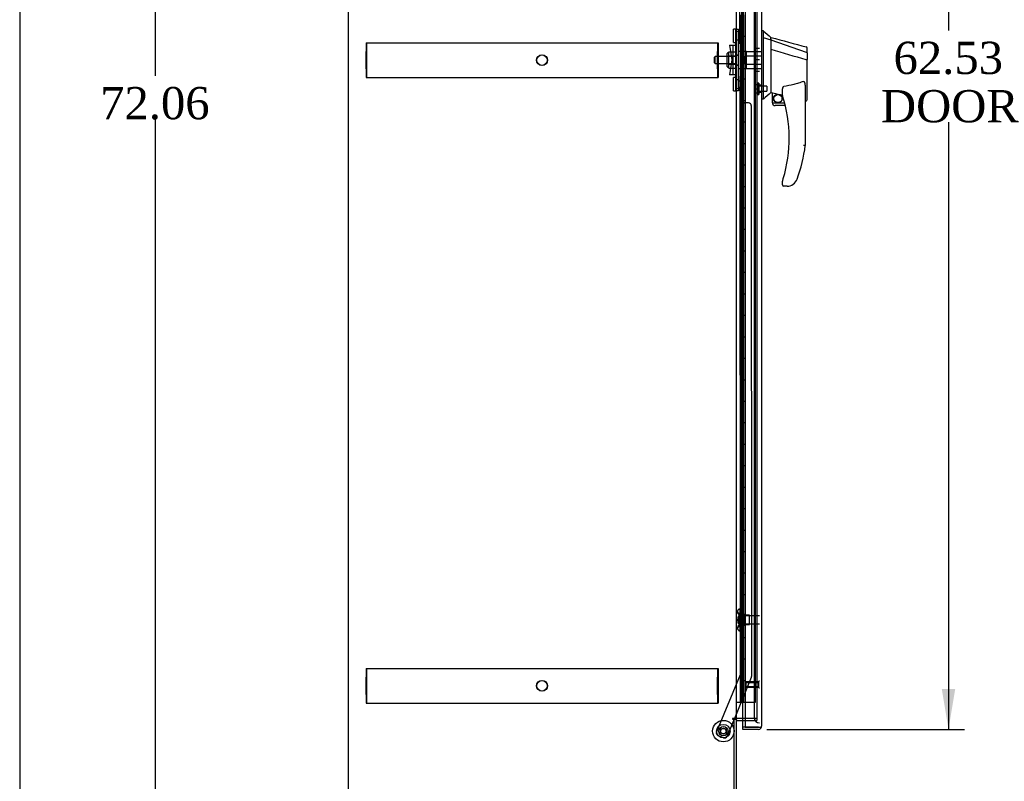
# Model space of a CAD drawing. Header units: inches. Extents: x 1 to 299, y -2 to 199.
# Tile 2 of 12: x 1 to 47, y 69 to 104. Entities that reach past the tile are written whole.
import ezdxf
from ezdxf.enums import TextEntityAlignment as Align
from ezdxf.lldxf.tags import DXFTag

# ---------------------------------------------------------------- set-up
doc = ezdxf.new("R2010")
doc.units = ezdxf.units.IN
doc.header["$MEASUREMENT"] = 0
for name, color, linetype in [('COM53964-1', 7, 'Continuous'), ('COM54746-60', 7, 'Continuous'), ('COM70220', 7, 'Continuous'), ('COM70838', 7, 'Continuous'), ('COM70839-3', 7, 'Continuous'), ('COM71199-4', 7, 'Continuous'), ('COM71209-3', 7, 'Continuous'), ('COM71210-4', 7, 'Continuous'), ('Default', 7, 'Continuous'), ('HAN13068', 7, 'Continuous'), ('HAN13068_NUT', 7, 'Continuous'), ('HAN13068_SCREW', 7, 'Continuous'), ('HAN_NUT', 7, 'Continuous'), ('NTS18147', 7, 'Continuous'), ('ROL87452', 7, 'Continuous'), ('RVT17786', 7, 'Continuous'), ('RVT19000', 7, 'Continuous'), ('SPC87322', 7, 'Continuous'), ('STD26122', 7, 'Continuous'), ('STD26258', 7, 'Continuous'), ('WAF25376', 7, 'Continuous'), ('WAM30038', 7, 'Continuous')]:
    doc.layers.add(name, color=color, linetype=linetype)
doc.styles.add('SEACAD_Times_New_Roman', font='times.ttf')
tags = doc.linetypes.add('HIDDEN2', pattern=[0.1875, 0.125, -0.0625]).pattern_tags.tags
tags[6:7] = [DXFTag(74, 4), DXFTag(75, 0), DXFTag(340, '0'), DXFTag(46, 0.0), DXFTag(50, 0.0), DXFTag(44, 0.0), DXFTag(45, 0.0)]
tags[4:5] = [DXFTag(74, 4), DXFTag(75, 0), DXFTag(340, '0'), DXFTag(46, 0.0), DXFTag(50, 0.0), DXFTag(44, 0.0), DXFTag(45, 0.0)]
doc.dimstyles.new('HAMMOND_(STH_-_300x200)', dxfattribs={"dimtxt": 1.5, "dimasz": 1.875, "dimexe": 0.75, "dimexo": 0.75, "dimgap": 0.375, "dimtad": 0, "dimtih": 1, "dimtoh": 1, "dimzin": 0, "dimdsep": 46, "dimtxsty": 'SEACAD_Times_New_Roman', "dimblk1": '_SE_FILLED', "dimblk2": '_SE_FILLED', "dimsah": 1, "dimcen": 0.75, "dimadec": 0, "dimazin": 0, "dimtfac": 0.8, "dimtofl": 0, "dimtmove": 0, "dimatfit": 3, "dimfxl": 1, "dimtolj": 1, "dimtzin": 0, "dimarcsym": 0})

# ---------------------------------------------------------------- blocks, each defined once
blk = doc.blocks.new('SE4')
at = {"layer": 'COM53964-1', "color": 7, "linetype": 'HIDDEN2'}
for p, q in [((17.498, 102.91), (17.498, 102.772)), ((17.498, 102.91), (17.515, 102.91)), ((17.498, 102.772), (17.498, 102.634)), ((17.515, 102.91), (17.515, 102.772)), ((17.515, 102.91), (33.89, 102.91)), ((17.515, 102.772), (17.515, 101.423)), ((33.873, 102.91), (33.873, 102.772)), ((33.873, 102.772), (33.873, 102.634)), ((33.89, 102.91), (33.89, 102.772)), ((33.89, 102.772), (33.89, 101.423)), ((17.498, 102.634), (17.498, 102.496)), ((17.498, 101.699), (17.498, 102.496)), ((17.498, 102.496), (17.515, 102.496)), ((33.873, 102.634), (33.873, 102.496)), ((33.873, 101.699), (33.873, 102.496)), ((17.498, 101.699), (17.498, 101.561)), ((17.498, 101.699), (17.515, 101.699)), ((17.498, 101.561), (17.498, 101.423)), ((17.498, 101.423), (17.498, 101.285)), ((17.515, 101.423), (17.515, 101.285)), ((33.873, 101.699), (33.873, 101.561)), ((33.873, 101.561), (33.873, 101.423)), ((33.873, 101.423), (33.873, 101.285)), ((33.89, 101.423), (33.89, 101.285)), ((17.498, 101.285), (17.515, 101.285)), ((17.515, 101.285), (33.89, 101.285)), ((17.498, 73.78), (17.498, 73.642)), ((17.498, 73.78), (17.515, 73.78)), ((17.498, 73.642), (17.498, 73.504)), ((17.498, 73.504), (17.498, 73.366)), ((17.515, 73.78), (17.515, 73.642)), ((17.515, 73.78), (33.89, 73.78)), ((17.515, 73.642), (17.515, 72.293)), ((33.873, 73.78), (33.873, 73.642)), ((33.873, 73.642), (33.873, 73.504)), ((33.873, 73.504), (33.873, 73.366)), ((33.89, 73.78), (33.89, 73.642)), ((33.89, 73.642), (33.89, 72.293)), ((17.498, 72.569), (17.498, 73.366)), ((17.498, 73.366), (17.515, 73.366)), ((33.873, 72.569), (33.873, 73.366)), ((17.498, 72.569), (17.498, 72.431)), ((17.498, 72.569), (17.515, 72.569)), ((33.873, 72.569), (33.873, 72.431)), ((17.498, 72.431), (17.498, 72.293)), ((17.498, 72.293), (17.498, 72.155)), ((17.498, 72.155), (17.515, 72.155)), ((17.515, 72.293), (17.515, 72.155)), ((17.515, 72.155), (33.89, 72.155)), ((33.873, 72.431), (33.873, 72.293)), ((33.873, 72.293), (33.873, 72.155)), ((33.89, 72.293), (33.89, 72.155))]:
    blk.add_line(p, q, dxfattribs=at)
for centre in [(25.685, 102.098), (25.702, 102.098), (25.685, 72.968), (25.702, 72.968)]:
    blk.add_circle(centre, 0.25, dxfattribs=at)
at = {"layer": 'COM54746-60', "color": 7, "linetype": 'HIDDEN2'}
for p, q in [((34.981, 132.205), (34.981, 72.205)), ((35.081, 72.205), (35.081, 132.205)), ((35.635, 72.205), (35.635, 132.205)), ((34.944, 103.205), (34.914, 103.205)), ((34.914, 103.205), (34.914, 102.205)), ((34.944, 102.205), (34.914, 102.205)), ((34.944, 101.205), (34.914, 101.205)), ((34.914, 101.205), (34.914, 100.205)), ((34.944, 100.205), (34.914, 100.205)), ((34.944, 99.205), (34.914, 99.205)), ((34.914, 99.205), (34.914, 98.205)), ((34.944, 98.205), (34.914, 98.205)), ((34.944, 97.205), (34.914, 97.205)), ((34.914, 97.205), (34.914, 96.205)), ((34.944, 96.205), (34.914, 96.205)), ((34.944, 95.205), (34.914, 95.205)), ((34.914, 95.205), (34.914, 94.205)), ((34.944, 94.205), (34.914, 94.205)), ((34.944, 93.205), (34.914, 93.205)), ((34.914, 93.205), (34.914, 92.205)), ((34.944, 92.205), (34.914, 92.205)), ((34.944, 91.205), (34.914, 91.205)), ((34.914, 91.205), (34.914, 90.205)), ((34.944, 90.205), (34.914, 90.205)), ((34.944, 89.205), (34.914, 89.205)), ((34.914, 89.205), (34.914, 88.205)), ((34.944, 88.205), (34.914, 88.205)), ((34.944, 87.205), (34.914, 87.205)), ((34.914, 87.205), (34.914, 86.205)), ((34.944, 86.205), (34.914, 86.205)), ((34.944, 85.205), (34.914, 85.205)), ((34.914, 85.205), (34.914, 84.205)), ((34.944, 84.205), (34.914, 84.205)), ((34.944, 83.205), (34.914, 83.205)), ((34.914, 83.205), (34.914, 82.205)), ((34.944, 82.205), (34.914, 82.205)), ((34.944, 81.205), (34.914, 81.205)), ((34.914, 81.205), (34.914, 80.205)), ((34.944, 80.205), (34.914, 80.205)), ((34.944, 79.205), (34.914, 79.205)), ((34.914, 79.205), (34.914, 78.205)), ((34.944, 78.205), (34.914, 78.205)), ((34.944, 77.205), (34.914, 77.205)), ((34.914, 77.205), (34.914, 76.205)), ((34.944, 76.205), (34.914, 76.205)), ((34.944, 75.205), (34.914, 75.205)), ((34.914, 75.205), (34.914, 74.205)), ((34.944, 74.205), (34.914, 74.205)), ((34.944, 73.205), (34.914, 73.205)), ((34.914, 73.205), (34.914, 72.205)), ((35.15, 72.205), (35.635, 72.205))]:
    blk.add_line(p, q, dxfattribs=at)
at = {"layer": 'COM54746-60', "color": 7, "linetype": 'Continuous'}
for p, q in [((34.944, 103.205), (34.944, 104.205)), ((35.148, 103.205), (35.148, 104.205)), ((35.148, 103.205), (34.944, 103.205)), ((35.148, 103.205), (34.944, 103.205)), ((34.944, 102.205), (34.944, 103.205)), ((35.148, 102.205), (35.148, 103.205)), ((35.148, 102.205), (34.944, 102.205)), ((35.148, 102.205), (34.944, 102.205)), ((34.944, 101.205), (34.944, 102.205)), ((35.148, 101.205), (35.148, 102.205)), ((35.148, 101.205), (34.944, 101.205)), ((35.148, 101.205), (34.944, 101.205)), ((34.944, 100.205), (34.944, 101.205)), ((35.148, 100.205), (35.148, 101.205)), ((35.148, 100.205), (34.944, 100.205)), ((35.148, 100.205), (34.944, 100.205)), ((34.944, 99.205), (34.944, 100.205)), ((35.148, 99.205), (35.148, 100.205)), ((35.148, 99.205), (34.944, 99.205)), ((35.148, 99.205), (34.944, 99.205)), ((34.944, 98.205), (34.944, 99.205)), ((35.148, 98.205), (35.148, 99.205)), ((35.148, 98.205), (34.944, 98.205)), ((35.148, 98.205), (34.944, 98.205)), ((34.944, 97.205), (34.944, 98.205)), ((35.148, 97.205), (35.148, 98.205)), ((35.148, 97.205), (34.944, 97.205)), ((35.148, 97.205), (34.944, 97.205)), ((34.944, 96.205), (34.944, 97.205)), ((35.148, 96.205), (35.148, 97.205)), ((35.148, 96.205), (34.944, 96.205)), ((35.148, 96.205), (34.944, 96.205)), ((34.944, 95.205), (34.944, 96.205)), ((35.148, 95.205), (35.148, 96.205)), ((35.148, 95.205), (34.944, 95.205)), ((35.148, 95.205), (34.944, 95.205)), ((34.944, 94.205), (34.944, 95.205)), ((35.148, 94.205), (35.148, 95.205)), ((35.148, 94.205), (34.944, 94.205)), ((35.148, 94.205), (34.944, 94.205)), ((34.944, 93.205), (34.944, 94.205)), ((35.148, 93.205), (35.148, 94.205)), ((35.148, 93.205), (34.944, 93.205)), ((35.148, 93.205), (34.944, 93.205)), ((34.944, 92.205), (34.944, 93.205)), ((35.148, 92.205), (35.148, 93.205)), ((35.148, 92.205), (34.944, 92.205)), ((35.148, 92.205), (34.944, 92.205)), ((34.944, 91.205), (34.944, 92.205)), ((35.148, 91.205), (35.148, 92.205)), ((35.148, 91.205), (34.944, 91.205)), ((35.148, 91.205), (34.944, 91.205)), ((34.944, 90.205), (34.944, 91.205)), ((35.148, 90.205), (35.148, 91.205)), ((35.148, 90.205), (34.944, 90.205)), ((35.148, 90.205), (34.944, 90.205)), ((34.944, 89.205), (34.944, 90.205)), ((35.148, 89.205), (35.148, 90.205)), ((35.148, 89.205), (34.944, 89.205)), ((35.148, 89.205), (34.944, 89.205)), ((34.944, 88.205), (34.944, 89.205)), ((35.148, 88.205), (35.148, 89.205)), ((35.148, 88.205), (34.944, 88.205)), ((35.148, 88.205), (34.944, 88.205)), ((34.944, 87.205), (34.944, 88.205)), ((35.148, 87.205), (35.148, 88.205)), ((35.148, 87.205), (34.944, 87.205)), ((35.148, 87.205), (34.944, 87.205)), ((34.944, 86.205), (34.944, 87.205)), ((35.148, 86.205), (35.148, 87.205)), ((35.148, 86.205), (34.944, 86.205)), ((35.148, 86.205), (34.944, 86.205)), ((34.944, 85.205), (34.944, 86.205)), ((35.148, 85.205), (35.148, 86.205)), ((35.148, 85.205), (34.944, 85.205)), ((35.148, 85.205), (34.944, 85.205)), ((34.944, 84.205), (34.944, 85.205)), ((35.148, 84.205), (35.148, 85.205)), ((35.148, 84.205), (34.944, 84.205)), ((35.148, 84.205), (34.944, 84.205)), ((34.944, 83.205), (34.944, 84.205)), ((35.148, 83.205), (35.148, 84.205)), ((35.148, 83.205), (34.944, 83.205)), ((35.148, 83.205), (34.944, 83.205)), ((34.944, 82.205), (34.944, 83.205)), ((35.148, 82.205), (35.148, 83.205)), ((35.148, 82.205), (34.944, 82.205)), ((35.148, 82.205), (34.944, 82.205)), ((34.944, 81.205), (34.944, 82.205)), ((35.148, 81.205), (35.148, 82.205)), ((35.148, 81.205), (34.944, 81.205)), ((35.148, 81.205), (34.944, 81.205)), ((34.944, 80.205), (34.944, 81.205)), ((35.148, 80.205), (35.148, 81.205)), ((35.148, 80.205), (34.944, 80.205)), ((35.148, 80.205), (34.944, 80.205)), ((34.944, 79.205), (34.944, 80.205)), ((35.148, 79.205), (35.148, 80.205)), ((35.148, 79.205), (34.944, 79.205)), ((35.148, 79.205), (34.944, 79.205)), ((34.944, 78.205), (34.944, 79.205)), ((35.148, 78.205), (35.148, 79.205)), ((35.148, 78.205), (34.944, 78.205)), ((35.148, 78.205), (34.944, 78.205)), ((34.944, 77.205), (34.944, 78.205)), ((35.148, 77.205), (35.148, 78.205)), ((35.148, 77.205), (34.944, 77.205)), ((35.148, 77.205), (34.944, 77.205)), ((34.944, 76.205), (34.944, 77.205)), ((35.148, 76.205), (35.148, 77.205)), ((35.148, 76.205), (34.944, 76.205)), ((35.148, 76.205), (34.944, 76.205)), ((34.944, 75.205), (34.944, 76.205)), ((35.148, 75.205), (35.148, 76.205)), ((35.148, 75.205), (34.944, 75.205)), ((35.148, 75.205), (34.944, 75.205)), ((34.944, 74.205), (34.944, 75.205)), ((35.148, 74.205), (35.148, 75.205)), ((35.148, 74.205), (34.944, 74.205)), ((35.148, 74.205), (34.944, 74.205)), ((34.944, 73.205), (34.944, 74.205)), ((35.148, 73.205), (35.148, 74.205)), ((35.148, 73.205), (34.944, 73.205)), ((34.944, 72.205), (34.944, 73.205)), ((35.148, 73.205), (34.944, 73.205)), ((35.148, 72.205), (35.148, 73.205)), ((34.733, 72.205), (34.944, 72.205)), ((34.944, 72.205), (35.148, 72.205)), ((35.148, 72.205), (35.15, 72.205))]:
    blk.add_line(p, q, dxfattribs=at)
at = {"layer": 'COM70220', "color": 7, "linetype": 'HIDDEN2'}
for p, q in [((35.575, 132.671), (35.575, 71.739)), ((35.575, 71.739), (35.575, 71.489))]:
    blk.add_line(p, q, dxfattribs=at)
blk.add_arc((35.825, 71.489), 0.25, 180, 270, dxfattribs=at)
at = {"layer": 'COM70838', "color": 7, "linetype": 'HIDDEN2'}
for p, q in [((34.718, 103.543), (34.843, 103.543)), ((34.718, 103.418), (34.718, 103.543)), ((34.718, 100.793), (34.718, 103.418)), ((34.843, 103.543), (34.843, 103.418)), ((34.843, 100.793), (34.843, 103.418)), ((34.431, 102.793), (34.601, 102.793)), ((34.431, 102.793), (34.531, 102.105)), ((34.601, 101.418), (34.601, 102.793)), ((34.601, 102.793), (34.704, 102.793)), ((34.531, 102.105), (34.431, 101.418)), ((34.601, 101.418), (34.431, 101.418)), ((34.714, 101.418), (34.601, 101.418)), ((34.718, 100.668), (34.718, 100.793)), ((34.843, 100.668), (34.718, 100.668)), ((34.843, 100.793), (34.843, 100.668))]:
    blk.add_line(p, q, dxfattribs=at)
for centre, start, end in [((34.601, 102.848), 331.9602, 0), ((34.601, 101.39), 0, 13.5446)]:
    blk.add_arc(centre, 0.117, start, end, dxfattribs=at)
at = {"layer": 'COM70839-3', "color": 7, "linetype": 'HIDDEN2'}
for p, q in [((34.904, 102.856), (34.918, 130.733)), ((34.974, 102.968), (34.975, 103.981)), ((34.904, 101.355), (34.918, 73.477)), ((34.975, 100.23), (34.974, 101.243)), ((35.311, 100.105), (35.1, 100.105)), ((35.436, 99.98), (35.449, 73.397)), ((34.918, 73.477), (33.818, 70.821)), ((35.439, 73.349), (34.65, 71.441)), ((34.637, 71.411), (34.309, 70.618)), ((34.146, 70.55), (33.886, 70.658))]:
    blk.add_line(p, q, dxfattribs=at)
at = {"layer": 'COM70839-3', "color": 7, "linetype": 'Continuous'}
blk.add_line((34.65, 71.441), (34.637, 71.411), dxfattribs=at)
at = {"layer": 'COM70839-3', "color": 7, "linetype": 'HIDDEN2'}
blk.add_circle((34.138, 70.858), 0.129, dxfattribs=at)
for centre, start, end in [((34.849, 102.968), 296.0764, 359.9725), ((34.849, 101.243), 0.0275, 63.9236), ((35.1, 100.23), 180.0275, 270.0275), ((35.311, 99.98), 0.0275, 90.0275), ((35.324, 73.397), 337.5155, 0.0275), ((33.934, 70.773), 157.5155, 247.5155), ((34.193, 70.666), 247.5155, 337.5155)]:
    blk.add_arc(centre, 0.125, start, end, dxfattribs=at)
at = {"layer": 'COM71199-4', "color": 7, "linetype": 'Continuous'}
for p, q in [((35.15, 133.376), (35.15, 71.034)), ((35.92, 133.328), (35.92, 71.082)), ((35.045, 71.034), (35.045, 71.346)), ((35.92, 71.082), (35.92, 71.082)), ((35.92, 71.082), (35.92, 71.082)), ((35.92, 71.082), (35.92, 71.082)), ((35.045, 70.939), (35.045, 71.034)), ((35.777, 71.034), (35.045, 71.034)), ((35.15, 71.034), (35.045, 71.034)), ((35.777, 70.939), (35.045, 70.939)), ((35.15, 71.034), (35.777, 71.034)), ((35.777, 71.034), (35.777, 71.034)), ((35.777, 71.034), (35.839, 71.034)), ((35.777, 71.034), (35.89, 71.034)), ((35.839, 71.034), (35.89, 70.995))]:
    blk.add_line(p, q, dxfattribs=at)
at = {"layer": 'COM71199-4', "color": 7, "linetype": 'HIDDEN2'}
blk.add_line((35.045, 71.346), (35.045, 132.846), dxfattribs=at)
at = {"layer": 'COM71199-4', "color": 7, "linetype": 'Continuous'}
for start, end in [(322.4964, 359.8439), (359.9238, 0), (270, 322.4964)]:
    blk.add_arc((35.777, 71.082), 0.143, start, end, dxfattribs=at)
blk.add_open_spline([(35.89, 71.034), (35.9, 71.042), (35.907, 71.05), (35.914, 71.062), (35.916, 71.066), (35.919, 71.074), (35.92, 71.078), (35.92, 71.082)], degree=3, knots=[0, 0, 0, 0, 0.5, 0.5, 0.75, 0.75, 1, 1, 1, 1], dxfattribs=at)
at = {"layer": 'COM71209-3', "color": 7, "linetype": 'Continuous'}
for p, q in [((34.638, 71.411), (34.733, 71.411)), ((34.733, 71.411), (34.733, 64.209)), ((34.781, 71.346), (35.15, 71.346))]:
    blk.add_line(p, q, dxfattribs=at)
at = {"layer": 'COM71209-3', "color": 7, "linetype": 'HIDDEN2'}
for p in [(35.15, 71.346), (35.7, 71.441)]:
    blk.add_line(p, (35.7, 71.346), dxfattribs=at)
at = {"layer": 'COM71209-3', "color": 7, "linetype": 'Continuous'}
for radius, end in [(0.143, 127.7949), (0.048, 180)]:
    blk.add_arc((34.781, 71.298), radius, 90, end, dxfattribs=at)
at = {"layer": 'COM71210-4', "color": 7, "linetype": 'Continuous'}
for p, q in [((16.673, 64.161), (16.673, 136.031)), ((34.733, 132.751), (34.733, 71.441)), ((34.56, 71.441), (34.56, 71.411)), ((34.59, 71.441), (34.56, 71.441)), ((34.56, 71.411), (34.638, 71.411)), ((34.733, 71.441), (34.59, 71.441)), ((34.638, 64.161), (34.638, 71.411)), ((34.781, 71.441), (34.733, 71.441)), ((35.15, 71.441), (34.781, 71.441))]:
    blk.add_line(p, q, dxfattribs=at)
at = {"layer": 'COM71210-4', "color": 7, "linetype": 'HIDDEN2'}
for p, q in [((35.7, 132.751), (35.7, 71.441)), ((35.7, 71.441), (35.15, 71.441))]:
    blk.add_line(p, q, dxfattribs=at)
at = {"layer": 'HAN13068', "color": 7, "linetype": 'Continuous'}
for p, q in [((36.003, 103.455), (35.92, 103.455)), ((36, 103.455), (36, 103.294)), ((36, 103.294), (36, 103.207)), ((36, 103.207), (36, 103.149)), ((36, 103.149), (36.355, 103.043)), ((36, 103.149), (36, 100.717)), ((36.355, 103.083), (36.355, 103.155)), ((36.355, 103.083), (36.355, 103.057)), ((36.355, 103.057), (36.355, 103.043)), ((36.355, 103.043), (36.355, 102.612)), ((36.355, 103.043), (37.993, 102.471)), ((36.355, 102.612), (36.355, 101.114)), ((38.035, 102.437), (38.035, 102.659)), ((38.035, 102.437), (38.035, 102.124)), ((37.979, 102.122), (37.981, 102.122)), ((38.035, 100.256), (38.035, 102.124)), ((36.355, 101.114), (36.355, 100.844)), ((36, 100.717), (36, 100.433)), ((36, 100.433), (36, 100.285)), ((36.355, 100.844), (36.355, 100.632)), ((36.355, 100.632), (36.355, 100.605)), ((36.355, 100.605), (36.355, 100.587)), ((36.355, 100.587), (36.355, 100.585)), ((36.355, 100.585), (36.42, 100.57)), ((36.42, 100.105), (36.42, 100.572)), ((36.895, 100.449), (36.895, 100.723)), ((37.955, 100.794), (37.955, 98.123)), ((36, 100.285), (35.92, 100.285)), ((36.42, 100.105), (36.993, 100.105)), ((37.025, 99.98), (36.545, 99.98)), ((37.955, 100.199), (37.96, 100.197)), ((36.895, 96.29), (36.895, 96.469)), ((37.393, 96.319), (37.392, 96.32)), ((37.109, 96.23), (36.955, 96.23))]:
    blk.add_line(p, q, dxfattribs=at)
at = {"layer": 'HAN13068', "color": 7, "linetype": 'HIDDEN2'}
for p, q in [((33.758, 102.265), (33.728, 102.235)), ((33.758, 101.945), (33.758, 102.265)), ((34.718, 102.265), (33.758, 102.265)), ((35.093, 102.265), (35.218, 102.265)), ((35.093, 102.105), (35.093, 102.265)), ((35.218, 102.305), (35.218, 102.501)), ((35.218, 102.501), (35.92, 102.501)), ((35.218, 101.906), (35.218, 102.305)), ((35.218, 102.305), (35.92, 102.305)), ((33.728, 101.975), (33.728, 102.235)), ((33.728, 101.975), (33.758, 101.945)), ((33.758, 101.945), (34.718, 101.945)), ((35.093, 101.945), (35.093, 102.105)), ((35.093, 101.945), (35.218, 101.945)), ((35.218, 101.71), (35.218, 101.906)), ((35.218, 101.906), (35.92, 101.906)), ((35.218, 101.71), (35.92, 101.71)), ((35.92, 100.93), (35.795, 100.93)), ((35.795, 100.605), (35.92, 100.605))]:
    blk.add_line(p, q, dxfattribs=at)
at = {"layer": 'HAN13068', "color": 7, "linetype": 'Continuous'}
for radius in [0.202, 0.188]:
    blk.add_circle((36.681, 100.309), radius, dxfattribs=at)
for centre, radius, start, end in [((52.384, 122.483), 25.11, 229.2701, 230.3306), ((342.275, 1241.839), 1179.062, 254.961927, 255.044825), ((37.975, 102.659), 0.06, 0, 74.5788), ((72.766, 57.139), 56.686, 129.9653, 130.4351), ((36.955, 100.449), 0.06, 180, 197.895), ((30.791, 98.459), 6.417, 342.9898, 17.895), ((36.545, 100.105), 0.125, 180, 193.8865), ((36.545, 100.105), 0.125, 193.8865, 229.4642), ((36.545, 100.105), 0.125, 229.4642, 270), ((30.614, 99.058), 7.4, 340.2854, 352.739), ((36.955, 96.469), 0.06, 162.105, 180), ((37.109, 96.73), 0.5, 270, 304.5623), ((37.109, 96.73), 0.5, 304.5623, 340.2854), ((36.955, 96.29), 0.06, 180, 270)]:
    blk.add_arc(centre, radius, start, end, dxfattribs=at)
blk.add_ellipse((37.975, 100.256), major_axis=(-0.06, 0), ratio=0.999979, start_param=1.333204, end_param=3.141717, dxfattribs=at)
for points in [[(36.355, 102.612), (36.896, 102.449), (37.438, 102.285), (37.979, 102.122)], [(36.45, 100.568), (36.598, 100.536), (36.746, 100.503), (36.895, 100.471)]]:
    blk.add_open_spline(points, degree=3, dxfattribs=at)
for points, knots in [([(37.993, 102.471), (38.005, 102.469), (38.015, 102.465), (38.03, 102.452), (38.035, 102.445), (38.035, 102.437)], [0, 0, 0, 0, 0.5, 0.5, 1, 1, 1, 1]), ([(37.981, 102.122), (37.988, 102.122), (37.995, 102.122), (38.008, 102.122), (38.014, 102.122), (38.022, 102.123), (38.024, 102.123), (38.028, 102.123), (38.029, 102.123), (38.032, 102.123), (38.033, 102.124), (38.034, 102.124), (38.035, 102.124), (38.035, 102.124)], [0, 0, 0, 0, 0.25, 0.25, 0.5, 0.5, 0.625, 0.625, 0.75, 0.75, 0.875, 0.875, 1, 1, 1, 1]), ([(37.865, 101.106), (37.792, 101.077), (37.718, 101.051), (37.568, 101.003), (37.493, 100.981), (37.264, 100.924), (37.11, 100.896), (36.955, 100.874)], [0, 0, 0, 0, 0.25, 0.25, 0.5, 0.5, 1, 1, 1, 1]), ([(37.865, 101.106), (37.866, 101.107), (37.868, 101.107), (37.872, 101.108), (37.874, 101.108), (37.879, 101.107), (37.883, 101.106), (37.889, 101.102), (37.892, 101.099), (37.897, 101.094), (37.899, 101.091), (37.906, 101.082), (37.909, 101.076), (37.915, 101.063), (37.918, 101.056), (37.925, 101.035), (37.929, 101.021), (37.936, 100.993), (37.938, 100.979), (37.946, 100.937), (37.949, 100.909), (37.953, 100.852), (37.955, 100.823), (37.955, 100.794)], [0, 0, 0, 0, 0.015625, 0.015625, 0.03125, 0.03125, 0.0625, 0.0625, 0.09375, 0.09375, 0.125, 0.125, 0.1875, 0.1875, 0.25, 0.25, 0.375, 0.375, 0.5, 0.5, 0.75, 0.75, 1, 1, 1, 1]), ([(36.42, 100.572), (36.42, 100.572), (36.42, 100.572), (36.423, 100.572), (36.426, 100.572), (36.434, 100.571), (36.442, 100.57), (36.45, 100.568)], [0, 0, 0, 0, 0.25, 0.25, 0.5, 0.5, 1, 1, 1, 1]), ([(36.895, 100.723), (36.895, 100.73), (36.895, 100.737), (36.896, 100.75), (36.897, 100.757), (36.899, 100.778), (36.902, 100.792), (36.91, 100.819), (36.915, 100.833), (36.926, 100.852), (36.93, 100.858), (36.938, 100.866), (36.941, 100.868), (36.947, 100.872), (36.951, 100.874), (36.955, 100.874)], [0, 0, 0, 0, 0.125, 0.125, 0.25, 0.25, 0.5, 0.5, 0.75, 0.75, 0.875, 0.875, 0.9375, 0.9375, 1, 1, 1, 1]), ([(37.955, 98.123), (37.955, 98.123), (37.954, 98.123), (37.952, 98.123), (37.95, 98.123), (37.945, 98.123), (37.943, 98.123), (37.936, 98.124), (37.932, 98.124), (37.92, 98.125), (37.91, 98.125), (37.894, 98.126), (37.888, 98.127), (37.876, 98.128), (37.87, 98.128), (37.865, 98.128)], [0, 0, 0, 0, 0.125, 0.125, 0.25, 0.25, 0.375, 0.375, 0.5, 0.5, 0.75, 0.75, 0.875, 0.875, 1, 1, 1, 1]), ([(36.897, 96.487), (36.897, 96.487), (36.898, 96.488), (36.899, 96.49), (36.899, 96.492), (36.901, 96.497), (36.902, 96.501), (36.906, 96.513), (36.909, 96.522), (36.917, 96.547), (36.922, 96.564), (36.927, 96.581)], [0, 0, 0, 0, 0.0625, 0.0625, 0.125, 0.125, 0.25, 0.25, 0.5, 0.5, 1, 1, 1, 1])]:
    blk.add_open_spline(points, degree=3, knots=knots, dxfattribs=at)
at = {"layer": 'HAN13068_NUT', "color": 7, "linetype": 'HIDDEN2'}
for p, q in [((34.313, 101.803), (34.313, 102.408)), ((34.393, 102.438), (34.343, 102.438)), ((34.393, 102.489), (34.718, 102.489)), ((34.393, 102.393), (34.393, 102.489)), ((34.393, 102.297), (34.393, 102.393)), ((34.393, 102.297), (34.718, 102.297)), ((34.393, 102.105), (34.393, 102.297)), ((34.393, 101.913), (34.393, 102.105)), ((34.393, 101.913), (34.718, 101.913)), ((34.393, 101.817), (34.393, 101.913)), ((34.393, 101.721), (34.393, 101.817)), ((34.343, 101.773), (34.393, 101.773)), ((34.393, 101.721), (34.718, 101.721))]:
    blk.add_line(p, q, dxfattribs=at)
for centre, start, end in [((34.343, 102.408), 90, 180), ((34.343, 101.803), 180, 270)]:
    blk.add_arc(centre, 0.03, start, end, dxfattribs=at)
at = {"layer": 'HAN13068_SCREW', "color": 7, "linetype": 'HIDDEN2'}
for p, q in [((35.588, 100.96), (35.725, 100.96)), ((35.588, 100.96), (35.588, 100.767)), ((35.725, 101.03), (35.725, 100.505)), ((35.795, 101.03), (35.725, 101.03)), ((35.795, 101.03), (35.795, 100.505)), ((36.17, 100.883), (35.795, 100.883)), ((36.17, 100.883), (36.17, 100.651)), ((35.588, 100.767), (35.725, 100.767)), ((35.588, 100.767), (35.588, 100.575)), ((35.588, 100.575), (35.725, 100.575)), ((35.725, 100.505), (35.795, 100.505)), ((35.795, 100.651), (36.17, 100.651))]:
    blk.add_line(p, q, dxfattribs=at)
at = {"layer": 'HAN_NUT', "color": 7, "linetype": 'HIDDEN2'}
for p, q in [((35.61, 102.635), (35.61, 102.105)), ((35.825, 102.635), (35.61, 102.635)), ((35.61, 102.105), (35.61, 101.575)), ((35.825, 102.105), (35.61, 102.105)), ((35.825, 101.575), (35.61, 101.575))]:
    blk.add_line(p, q, dxfattribs=at)
at = {"layer": 'NTS18147', "color": 7, "linetype": 'HIDDEN2'}
for p, q in [((34.792, 76.435), (34.792, 76.381)), ((34.854, 76.53), (34.854, 76.534)), ((34.917, 76.534), (34.854, 76.534)), ((34.854, 76.53), (34.917, 76.53)), ((34.854, 76.341), (34.854, 76.223)), ((34.917, 76.341), (34.854, 76.341)), ((34.854, 76.223), (34.917, 76.223)), ((34.917, 76.53), (34.917, 76.534)), ((34.917, 76.341), (34.917, 76.53)), ((34.917, 76.223), (34.917, 76.341)), ((35.354, 76.254), (34.917, 76.254)), ((34.917, 75.846), (34.917, 76.223)), ((35.354, 75.814), (35.354, 76.254)), ((34.792, 75.688), (34.792, 75.633)), ((34.854, 75.846), (34.854, 75.728)), ((34.917, 75.846), (34.854, 75.846)), ((34.854, 75.728), (34.917, 75.728)), ((34.917, 75.728), (34.917, 75.846)), ((34.917, 75.814), (35.354, 75.814)), ((34.917, 75.539), (34.917, 75.728)), ((34.854, 75.539), (34.854, 75.534)), ((34.917, 75.539), (34.854, 75.539)), ((34.854, 75.534), (34.917, 75.534)), ((34.917, 75.539), (34.917, 75.534))]:
    blk.add_line(p, q, dxfattribs=at)
blk.add_arc((35.11, 76.034), 0.318, 143.6338, 216.3662, dxfattribs=at)
for centre, start_param, end_param in [((35.11, 76.435), 2.506883, 3.776302), ((35.11, 76.381), 3.141593, 3.776302), ((35.11, 75.633), 2.506883, 3.776302), ((35.11, 75.688), 2.506883, 3.141593)]:
    blk.add_ellipse(centre, major_axis=(0.318, 0), ratio=0.5, start_param=start_param, end_param=end_param, dxfattribs=at)
at = {"layer": 'ROL87452', "color": 7, "linetype": 'HIDDEN2'}
blk.add_circle((34.138, 70.858), 0.5, dxfattribs=at)
at = {"layer": 'RVT17786', "color": 7, "linetype": 'HIDDEN2'}
for radius in [0.217, 0.125]:
    blk.add_circle((34.138, 70.858), radius, dxfattribs=at)
at = {"layer": 'RVT19000', "color": 7, "linetype": 'HIDDEN2'}
for p, q in [((34.605, 102.918), (34.605, 103.543)), ((34.718, 103.543), (34.605, 103.543)), ((34.718, 103.543), (34.718, 103.543)), ((34.843, 103.426), (34.718, 103.426)), ((35.055, 103.371), (34.843, 103.371)), ((35.055, 103.09), (35.055, 103.371)), ((34.605, 102.918), (34.718, 102.918)), ((34.718, 103.036), (34.843, 103.036)), ((34.843, 103.09), (35.055, 103.09)), ((34.605, 100.667), (34.605, 101.292)), ((34.718, 101.292), (34.605, 101.292)), ((34.843, 101.175), (34.718, 101.175)), ((35.055, 101.12), (34.843, 101.12)), ((35.055, 100.839), (35.055, 101.12)), ((34.605, 100.667), (34.718, 100.667)), ((34.718, 100.785), (34.843, 100.785)), ((34.718, 100.667), (34.718, 100.668)), ((34.843, 100.839), (35.055, 100.839))]:
    blk.add_line(p, q, dxfattribs=at)
at = {"layer": 'SPC87322', "color": 7, "linetype": 'HIDDEN2'}
for p, q in [((34.718, 102.343), (34.843, 102.343)), ((34.718, 102.333), (34.843, 102.333)), ((35.218, 102.498), (34.843, 102.498)), ((34.718, 101.878), (34.843, 101.878)), ((34.718, 101.868), (34.843, 101.868)), ((34.843, 101.713), (35.218, 101.713))]:
    blk.add_line(p, q, dxfattribs=at)
at = {"layer": 'STD26122', "color": 7, "linetype": 'HIDDEN2'}
for p, q in [((34.86, 76.219), (34.825, 76.184)), ((34.825, 75.884), (34.825, 76.184)), ((34.86, 76.219), (34.86, 75.849)), ((35.825, 76.219), (34.86, 76.219)), ((34.825, 75.884), (34.86, 75.849)), ((34.86, 75.849), (35.825, 75.849))]:
    blk.add_line(p, q, dxfattribs=at)
at = {"layer": 'STD26258', "color": 7, "linetype": 'HIDDEN2'}
for p, q in [((35.2, 72.909), (35.2, 73.159)), ((35.793, 73.159), (35.2, 73.159)), ((35.2, 73.129), (35.793, 73.129)), ((35.2, 72.94), (35.793, 72.94)), ((35.793, 72.878), (35.793, 73.191)), ((35.825, 73.191), (35.793, 73.191)), ((35.2, 72.909), (35.793, 72.909)), ((35.793, 72.878), (35.825, 72.878))]:
    blk.add_line(p, q, dxfattribs=at)
at = {"layer": 'WAF25376', "color": 7, "linetype": 'HIDDEN2'}
for radius in [0.315, 0.14]:
    blk.add_circle((34.138, 70.858), radius, dxfattribs=at)
at = {"layer": 'WAM30038', "color": 7, "linetype": 'HIDDEN2'}
for p, q in [((35.042, 76.409), (35.042, 75.659)), ((35.066, 76.409), (35.042, 76.409)), ((35.066, 76.409), (35.066, 75.659)), ((35.081, 76.216), (35.114, 76.195)), ((35.129, 76.208), (35.085, 76.236)), ((35.085, 76.212), (35.129, 76.183)), ((35.114, 76.195), (35.129, 76.208)), ((35.129, 76.263), (35.129, 76.208)), ((35.129, 76.183), (35.129, 76.052)), ((35.129, 76.052), (35.085, 76.052)), ((35.085, 76.017), (35.129, 76.017)), ((35.129, 75.885), (35.085, 75.857)), ((35.085, 75.832), (35.129, 75.861)), ((35.114, 75.873), (35.086, 75.856)), ((35.129, 75.861), (35.114, 75.873)), ((35.129, 76.017), (35.129, 75.885)), ((35.129, 75.861), (35.129, 75.806)), ((35.042, 75.659), (35.066, 75.659))]:
    blk.add_line(p, q, dxfattribs=at)
for centre, radius, start, end in [((35.653, 76.94), 0.854, 226.5547, 228.2901), ((35.084, 76.034), 0.0182, 87.1609, 177.9942), ((35.084, 76.035), 0.0181, 181.7718, 273.073), ((35.65, 75.131), 0.85, 131.7058, 133.4493)]:
    blk.add_arc(centre, radius, start, end, dxfattribs=at)
for points, knots in [([(35.066, 76.236), (35.066, 76.234), (35.066, 76.232), (35.069, 76.227), (35.071, 76.225), (35.076, 76.218), (35.08, 76.214), (35.085, 76.212)], [0, 0, 0, 0, 0.25, 0.25, 0.5, 0.5, 1, 1, 1, 1]), ([(35.085, 76.236), (35.082, 76.238), (35.08, 76.239), (35.076, 76.241), (35.074, 76.241), (35.072, 76.242), (35.071, 76.242), (35.071, 76.242)], [0, 0, 0, 0, 0.25, 0.25, 0.5, 0.5, 0.5626015, 0.5626015, 0.5626015, 0.5626015]), ([(35.085, 76.303), (35.087, 76.301), (35.089, 76.299), (35.091, 76.297), (35.104, 76.286), (35.117, 76.274), (35.129, 76.263)], [0, 0, 0, 0, 0.141448, 0.141448, 0.141448, 1, 1, 1, 1]), ([(35.085, 75.857), (35.082, 75.856), (35.08, 75.854), (35.076, 75.851), (35.074, 75.849), (35.071, 75.844), (35.069, 75.842), (35.066, 75.837), (35.066, 75.834), (35.066, 75.832)], [0, 0, 0, 0, 0.25, 0.25, 0.5, 0.5, 0.75, 0.75, 1, 1, 1, 1]), ([(35.071, 75.827), (35.071, 75.827), (35.072, 75.827), (35.076, 75.828), (35.08, 75.83), (35.085, 75.832)], [0.4389304, 0.4389304, 0.4389304, 0.4389304, 0.5, 0.5, 1, 1, 1, 1]), ([(35.129, 75.806), (35.117, 75.795), (35.104, 75.783), (35.091, 75.772), (35.089, 75.77), (35.087, 75.768), (35.085, 75.766)], [0, 0, 0, 0, 0.858552, 0.858552, 0.858552, 1, 1, 1, 1])]:
    blk.add_open_spline(points, degree=3, knots=knots, dxfattribs=at)
blk = doc.blocks.new('DMBLK5302')
at = {"layer": 'Default', "linetype": 'Continuous'}
for points in [[(44.937, 131.596), (44.624, 133.471), (44.312, 131.596)], [(44.937, 72.814), (44.312, 72.814), (44.624, 70.939)]]:
    blk.add_hatch(color=7, dxfattribs=at).paths.add_polyline_path(points)
at = {"layer": 'Default', "color": 7, "linetype": 'Continuous'}
for p, q in [((36.527, 133.471), (45.374, 133.471)), ((44.624, 133.471), (44.624, 103.48)), ((44.624, 99.205), (44.624, 70.939)), ((36.161, 70.939), (45.374, 70.939))]:
    blk.add_line(p, q, dxfattribs=at)
at = {"layer": 'Default', "color": 7, "linetype": 'Continuous', "style": 'SEACAD_Times_New_Roman'}
for s, p in [('62.53', (42.065, 102.955)), ('DOOR', (41.479, 100.705))]:
    blk.add_text(s, height=1.5, dxfattribs=at).set_placement(p, align=Align.TOP_LEFT)
blk = doc.blocks.new('_SE_FILLED')
at = {"color": 0}
blk.add_line((0, 0), (-1, 0), dxfattribs=at)
blk.add_solid([(0, 0), (-1, -0.1665), (-1, 0.1665), (0, 0)], dxfattribs=at)
blk = doc.blocks.new('DMBLK5306')
at = {"layer": 'Default', "linetype": 'Continuous'}
for points in [[(7.362, 134.251), (7.987, 134.251), (7.674, 136.126)], [(7.362, 65.941), (7.674, 64.066), (7.987, 65.941)]]:
    blk.add_hatch(color=7, dxfattribs=at).paths.add_polyline_path(points)
at = {"layer": 'Default', "color": 7, "linetype": 'Continuous'}
for p, q in [((15.983, 136.126), (6.924, 136.126)), ((7.674, 136.126), (7.674, 101.371)), ((7.674, 99.346), (7.674, 64.066)), ((15.983, 64.066), (6.924, 64.066))]:
    blk.add_line(p, q, dxfattribs=at)
at = {"layer": 'Default', "color": 7, "linetype": 'Continuous', "style": 'SEACAD_Times_New_Roman'}
blk.add_text('72.06', height=1.5, dxfattribs=at).set_placement((5.115, 100.846), align=Align.TOP_LEFT)
blk = doc.blocks.new('BORDER')
at = {"layer": 'Default', "color": 7, "linetype": 'Continuous'}
blk.add_line((-41.86, 27.86), (-41.86, 0), dxfattribs=at)

msp = doc.modelspace()

# ---------------------------------------------------------------- block references
at = {"layer": 'Default', "color": 7, "xscale": 7.12, "yscale": 7.12, "zscale": 7.12}
msp.add_blockref('BORDER', (299.411, 0.564), dxfattribs=at)
at = {"layer": 'Default'}
msp.add_blockref('SE4', (0, 0), dxfattribs=at)

# ---------------------------------------------------------------- dimensions: what is measured, and where the dimension line sits
at = {"layer": 'Default', "color": 7, "linetype": 'Continuous'}
for base, p1, p2, angle, text, picture, middle, dimtype in [((7.674, 136.126), (16.733, 136.126), (16.733, 64.066), 270, '\\A1;<>', 'DMBLK5306', (7.674, 100.096), 161), ((44.624, 70.939), (35.777, 133.471), (35.411, 70.939), 90, '\\A1;<>\\PDOOR', 'DMBLK5302', (44.624, 102.205), 160)]:
    dim = msp.add_linear_dim(base=base, p1=p1, p2=p2, angle=angle, text=text, dimstyle='HAMMOND_(STH_-_300x200)', dxfattribs=at)
    dim.commit()
    dim.dimension.update_dxf_attribs({"geometry": picture, "text_midpoint": middle, "dimtype": dimtype})

doc.saveas('drawing.dxf')
